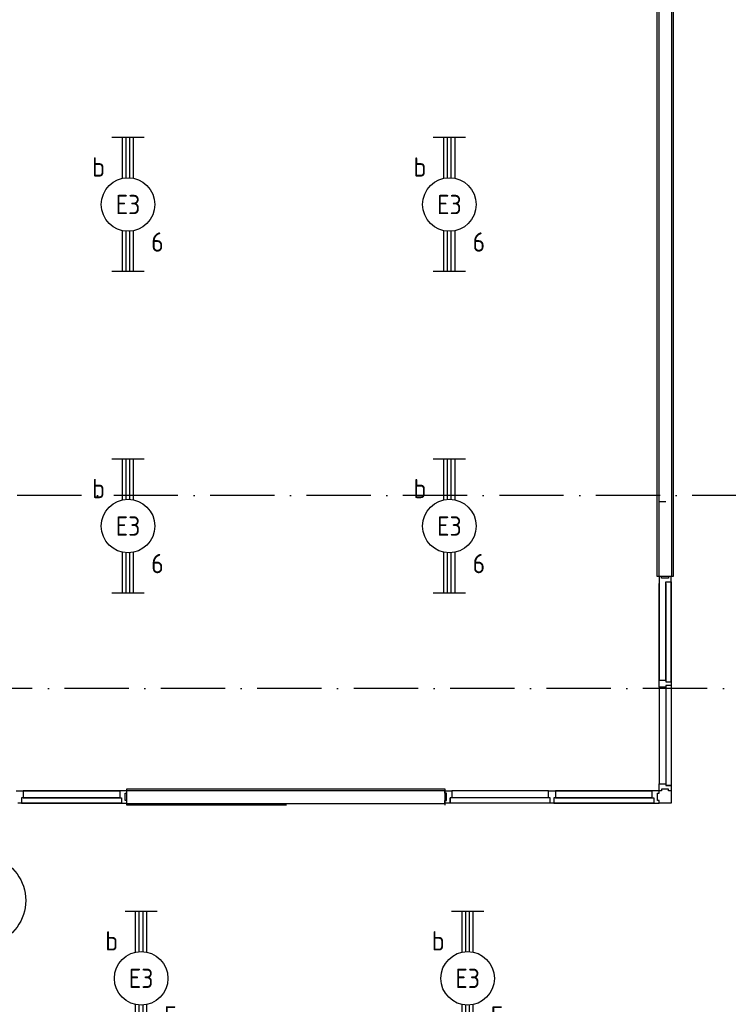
# Model space of a CAD drawing. Header units: millimetres. Extents: x 84333 to 240712, y -2244 to 84291.
# Tile 34 of 87: x 141009 to 147624, y 45829 to 55016. Entities that reach past the tile are written whole.
import ezdxf
from ezdxf.enums import TextEntityAlignment as Align

# ---------------------------------------------------------------- set-up
doc = ezdxf.new("R2010")
doc.units = ezdxf.units.MM
doc.header["$LTSCALE"] = 100
doc.linetypes.add('DASHDOT', pattern=[9, 6, -1.5, 0, -1.5])
doc.layers.get('0').update_dxf_attribs({"linetype": 'CONTINUOUS'})
for name, color, linetype in [('AFDELING', 4, 'CONTINUOUS'), ('AL$7----_STRAMIEN', 1, 'DASHDOT'), ('AL22----_BINNENWAND', 7, 'CONTINUOUS'), ('AL32----_BINNENKOZ', 7, 'CONTINUOUS'), ('EB63101-_ATTRIB', 2, 'CONTINUOUS'), ('EL63101-_LICHT-ARM', 3, 'CONTINUOUS'), ('EL63101-LICHT-ARM', 3, 'CONTINUOUS'), ('EL6441--_DATACOM', 3, 'CONTINUOUS')]:
    doc.layers.add(name, color=color, linetype=linetype)
doc.styles.add('1_8', font='ISO', dxfattribs={"height": 1.8})
doc.styles.add('NORATT', font='isocp.shx')
doc.styles.add('TECHNIC', font='technic_.ttf')

# ---------------------------------------------------------------- blocks, each defined once
blk = doc.blocks.new('EJ3T20')
at = {"color": 0}
for p, q in [((-6.25, -1.5), (-6.25, 1.5)), ((6.25, -1.5), (6.25, 1.5)), ((-6.25, 0.525), (-2.444, 0.525)), ((-6.25, 0.175), (-2.494, 0.175)), ((2.444, 0.525), (6.25, 0.525)), ((2.494, 0.175), (6.25, 0.175)), ((-6.25, -0.175), (-2.494, -0.175)), ((-6.25, -0.525), (-2.444, -0.525)), ((2.444, -0.525), (6.25, -0.525)), ((2.494, -0.175), (6.25, -0.175))]:
    blk.add_line(p, q, dxfattribs=at)
blk.add_circle((0, 0), 2.5, dxfattribs=at)
at = {"color": 0, "style": '1_8'}
for tag, flags, p in [('SCHAK', 8, (3.5, 2.75)), ('A_CODE', 8, (0, 0)), ('GROEP', 8, (-3.5, -2.75)), ('KAST', 9, (3.5, -2.75))]:
    blk.add_attdef(tag, text='', height=1.8, dxfattribs=dict(at, flags=flags)).set_placement(p, align=Align.MIDDLE)
blk = doc.blocks.new('PENDEL')
at = {"color": 0}
for p, q in [((-6.25, -1.5), (-6.25, 1.5)), ((6.25, -1.5), (6.25, 1.5)), ((-6.25, 0.525), (-2.444, 0.525)), ((-6.25, 0.175), (-2.494, 0.175)), ((2.444, 0.525), (6.25, 0.525)), ((2.494, 0.175), (6.25, 0.175)), ((-6.25, -0.175), (-2.494, -0.175)), ((-6.25, -0.525), (-2.444, -0.525)), ((2.444, -0.525), (6.25, -0.525)), ((2.494, -0.175), (6.25, -0.175))]:
    blk.add_line(p, q, dxfattribs=at)
blk.add_circle((0, 0), 2.5, dxfattribs=at)
at = {"layer": 'EL63101-_LICHT-ARM'}
blk.add_arc((0.043, -0.302), 4.207, 197.6135, 342.3865, dxfattribs=at)
at = {"color": 6, "style": '1_8'}
for tag, flags, p in [('SCHAK', 8, (3.5, 2.75)), ('A_CODE', 8, (0, 0)), ('GROEP', 8, (-3.5, -2.75)), ('KAST', 9, (3.5, -2.75))]:
    blk.add_attdef(tag, text='', height=1.8, dxfattribs=dict(at, flags=flags)).set_placement(p, align=Align.MIDDLE)
at = {"style": '1_8', "flags": 8}
blk.add_attdef('M_CODE', text='', height=3.6, dxfattribs=at).set_placement((0, 0), align=Align.MIDDLE_CENTER)
blk = doc.blocks.new('A$C13e6995e')
at = {"layer": 'AL$7----_STRAMIEN', "color": 1}
for p, q in [((152663.8, 52820), (49977.9, 52820)), ((152204.4, 51020), (4611.6, 51020))]:
    blk.add_line(p, q, dxfattribs=at)
at = {"layer": 'AL22----_BINNENWAND', "color": 8}
for p, q in [((62626.9, 52065.7), (62626.9, 58485.2)), ((62776.9, 58485.2), (62776.9, 52065.7)), ((62776.9, 52065.7), (62626.9, 52065.7)), ((57676.4, 50082.2), (60643.4, 50082.2)), ((57676.4, 49932.2), (57676.4, 50082.2)), ((60643.4, 50082.2), (60643.4, 49932.2)), ((59166.8, 49932.2), (57676.4, 49932.2))]:
    blk.add_line(p, q, dxfattribs=at)
at = {"layer": 'AL22----_BINNENWAND', "color": 8, "linetype": 'Continuous'}
for p, q in [((62641.9, 58485.2), (62641.9, 52065.7)), ((62761.9, 58485.2), (62761.9, 52065.7)), ((57676.4, 50067.2), (60643.4, 50067.2)), ((57676.4, 49947.2), (60643.4, 49947.2))]:
    blk.add_line(p, q, dxfattribs=at)
at = {"layer": 'AL32----_BINNENKOZ', "color": 8}
for p, q in [((62644.9, 52764.5), (62707.9, 52764.5)), ((62666.9, 52065.7), (62644.9, 52065.7)), ((62644.9, 52065.7), (62644.9, 51998.7)), ((62644.9, 51098.7), (62644.9, 51998.7)), ((62644.9, 51998.7), (62644.9, 51098.7)), ((62644.9, 51098.7), (62644.9, 51998.7)), ((62644.9, 51998.7), (62644.9, 51098.7)), ((62666.9, 52049.7), (62666.9, 52065.7)), ((62733.9, 52049.7), (62666.9, 52049.7)), ((62707.9, 51998.7), (62707.9, 52015.7)), ((62707.9, 52015.7), (62758.9, 52015.7)), ((62707.9, 51098.7), (62707.9, 51998.7)), ((62707.9, 51998.7), (62707.9, 51098.7)), ((62758.9, 52065.7), (62733.9, 52065.7)), ((62733.9, 52065.7), (62733.9, 52049.7)), ((62758.9, 52015.7), (62758.9, 52065.7)), ((62758.9, 51081.7), (62758.9, 52015.7)), ((62758.9, 52015.7), (62758.9, 51081.7)), ((62644.9, 51031.7), (62644.9, 51098.7)), ((62644.9, 51098.7), (62707.9, 51098.7)), ((62707.9, 51098.7), (62707.9, 51081.7)), ((62707.9, 51081.7), (62758.9, 51081.7)), ((62758.9, 51081.7), (62758.9, 51048.7)), ((62644.9, 51031.7), (62644.9, 50131.2)), ((62707.9, 51031.7), (62644.9, 51031.7)), ((62758.9, 51048.7), (62707.9, 51048.7)), ((62707.9, 51048.7), (62707.9, 51031.7)), ((62707.9, 51031.7), (62707.9, 50131.2)), ((62758.9, 51048.7), (62758.9, 50114.2)), ((62644.9, 50064.2), (62644.9, 50131.2)), ((62644.9, 50131.2), (62707.9, 50131.2)), ((62733.9, 50080.2), (62666.9, 50080.2)), ((62666.9, 50080.2), (62666.9, 50064.2)), ((62707.9, 50131.2), (62707.9, 50114.2)), ((62758.9, 50114.2), (62707.9, 50114.2)), ((62707.9, 50114.2), (62758.9, 50114.2)), ((62733.9, 50064.2), (62733.9, 50080.2)), ((62758.9, 50114.2), (62758.9, 50064.2)), ((56642.4, 50064.2), (56709.4, 50064.2)), ((56709.4, 50001.2), (56692.4, 50001.2)), ((56692.4, 50001.2), (56692.4, 49950.2)), ((56709.4, 50064.2), (57609.4, 50064.2)), ((57609.4, 50064.2), (56709.4, 50064.2)), ((56709.4, 50064.2), (57609.4, 50064.2)), ((57609.4, 50064.2), (56709.4, 50064.2)), ((56709.4, 50064.2), (56709.4, 50001.2)), ((56709.4, 50001.2), (57609.4, 50001.2)), ((57609.4, 50001.2), (56709.4, 50001.2)), ((57676.4, 50064.2), (57609.4, 50064.2)), ((57609.4, 50064.2), (57609.4, 50001.2)), ((57609.4, 50001.2), (57626.4, 50001.2)), ((57626.4, 50001.2), (57626.4, 49950.2)), ((57660.4, 49975.2), (57660.4, 50042.2)), ((57660.4, 50042.2), (57676.4, 50042.2)), ((57676.4, 49975.2), (57660.4, 49975.2)), ((57676.4, 50042.2), (57676.4, 50064.2)), ((57676.4, 49950.2), (57676.4, 49975.2)), ((60643.4, 50042.2), (60643.4, 50064.2)), ((60643.4, 50064.2), (60710.4, 50064.2)), ((60659.4, 50042.2), (60643.4, 50042.2)), ((60643.4, 49950.2), (60643.4, 49975.2)), ((60643.4, 49975.2), (60659.4, 49975.2)), ((60659.4, 49975.2), (60659.4, 50042.2)), ((60693.4, 49950.2), (60693.4, 50001.2)), ((60710.4, 50001.2), (60693.4, 50001.2)), ((60693.4, 50001.2), (60693.4, 49950.2)), ((60710.4, 50064.2), (60710.4, 50001.2)), ((61610.9, 50001.2), (60710.4, 50001.2)), ((61610.9, 50064.2), (60710.4, 50064.2)), ((61610.9, 50001.2), (61610.9, 50064.2)), ((61610.9, 50064.2), (61677.9, 50064.2)), ((61627.9, 50001.2), (61610.9, 50001.2)), ((61627.9, 49950.2), (61627.9, 50001.2)), ((61677.9, 50001.2), (61660.9, 50001.2)), ((61660.9, 50001.2), (61660.9, 49950.2)), ((61677.9, 50064.2), (62577.9, 50064.2)), ((62577.9, 50064.2), (61677.9, 50064.2)), ((61677.9, 50064.2), (62577.9, 50064.2)), ((62577.9, 50064.2), (61677.9, 50064.2)), ((61677.9, 50064.2), (61677.9, 50001.2)), ((61677.9, 50001.2), (62577.9, 50001.2)), ((62577.9, 50001.2), (61677.9, 50001.2)), ((62644.9, 50064.2), (62577.9, 50064.2)), ((62577.9, 50064.2), (62577.9, 50001.2)), ((62577.9, 50001.2), (62594.9, 50001.2)), ((62594.9, 50001.2), (62594.9, 49950.2)), ((62628.9, 49975.2), (62628.9, 50042.2)), ((62628.9, 50042.2), (62644.9, 50042.2)), ((62644.9, 49975.2), (62628.9, 49975.2)), ((62644.9, 50042.2), (62644.9, 50064.2)), ((62666.9, 50064.2), (62644.9, 50064.2)), ((62644.9, 49950.2), (62644.9, 49975.2)), ((62758.9, 50064.2), (62733.9, 50064.2)), ((62758.9, 50064.2), (62758.9, 49950.2)), ((56692.4, 49950.2), (56659.4, 49950.2)), ((56692.4, 49950.2), (57626.4, 49950.2)), ((57626.4, 49950.2), (56692.4, 49950.2)), ((57626.4, 49950.2), (57676.4, 49950.2)), ((60693.4, 49950.2), (60643.4, 49950.2)), ((61627.9, 49950.2), (60693.4, 49950.2)), ((61660.9, 49950.2), (61627.9, 49950.2)), ((61660.9, 49950.2), (62594.9, 49950.2)), ((62594.9, 49950.2), (61660.9, 49950.2)), ((62594.9, 49950.2), (62644.9, 49950.2)), ((62758.9, 49950.2), (62644.9, 49950.2))]:
    blk.add_line(p, q, dxfattribs=at)
at = {"layer": 'AFDELING', "color": 8, "style": 'TECHNIC'}
for p in [(92219.2, 54467.7), (58038, 41625.4), (88107.6, 41443.8)]:
    blk.add_attdef('VIDE', text='', height=500, dxfattribs=at).set_placement(p, align=Align.CENTER)
blk.add_attdef('VIDE', text='', height=500, rotation=90, dxfattribs=at).set_placement((75128.7, 25766.1), align=Align.CENTER)

msp = doc.modelspace()

# ---------------------------------------------------------------- block references
at = {"layer": 'EL63101-_LICHT-ARM'}
ref = msp.add_blockref('EJ3T20', (142020.2, 53291.2, 3900), dxfattribs=dict(at, xscale=100, yscale=100, zscale=100, rotation=90))
ref.add_attrib('A_CODE', 'E3', dxfattribs={"layer": 'EB63101-_ATTRIB', "color": 1, "height": 180, "style": '1_8', "flags": 8}).set_placement((142020.2, 53291.2, 3900), align=Align.MIDDLE)
ref.add_attrib('GROEP', '6', dxfattribs={"layer": 'EB63101-_ATTRIB', "color": 1, "height": 180, "style": '1_8', "flags": 8}).set_placement((142295.2, 52941.2, 3900), align=Align.MIDDLE)
ref.add_attrib('SCHAK', 'b', dxfattribs={"layer": 'EB63101-_ATTRIB', "color": 1, "height": 180, "style": '1_8', "flags": 8}).set_placement((141745.2, 53641.2, 3900), align=Align.MIDDLE)
ref = msp.add_blockref('EJ3T20', (145020.2, 53291.2, 3900), dxfattribs=dict(at, xscale=100, yscale=100, zscale=100, rotation=90))
ref.add_attrib('A_CODE', 'E3', dxfattribs={"layer": 'EB63101-_ATTRIB', "color": 1, "height": 180, "style": '1_8', "flags": 8}).set_placement((145020.2, 53291.2, 3900), align=Align.MIDDLE)
ref.add_attrib('GROEP', '6', dxfattribs={"layer": 'EB63101-_ATTRIB', "color": 1, "height": 180, "style": '1_8', "flags": 8}).set_placement((145295.2, 52941.2, 3900), align=Align.MIDDLE)
ref.add_attrib('SCHAK', 'b', dxfattribs={"layer": 'EB63101-_ATTRIB', "color": 1, "height": 180, "style": '1_8', "flags": 8}).set_placement((144745.2, 53641.2, 3900), align=Align.MIDDLE)
ref = msp.add_blockref('EJ3T20', (142020.2, 50291.2, 3900), dxfattribs=dict(at, xscale=100, yscale=100, zscale=100, rotation=90))
ref.add_attrib('A_CODE', 'E3', dxfattribs={"layer": 'EB63101-_ATTRIB', "color": 1, "height": 180, "style": '1_8', "flags": 8}).set_placement((142020.2, 50291.2, 3900), align=Align.MIDDLE)
ref.add_attrib('GROEP', '6', dxfattribs={"layer": 'EB63101-_ATTRIB', "color": 1, "height": 180, "style": '1_8', "flags": 8}).set_placement((142295.2, 49941.2, 3900), align=Align.MIDDLE)
ref.add_attrib('SCHAK', 'b', dxfattribs={"layer": 'EB63101-_ATTRIB', "color": 1, "height": 180, "style": '1_8', "flags": 8}).set_placement((141745.2, 50641.2, 3900), align=Align.MIDDLE)
ref = msp.add_blockref('EJ3T20', (145020.2, 50291.2, 3900), dxfattribs=dict(at, xscale=100, yscale=100, zscale=100, rotation=90))
ref.add_attrib('A_CODE', 'E3', dxfattribs={"layer": 'EB63101-_ATTRIB', "color": 1, "height": 180, "style": '1_8', "flags": 8}).set_placement((145020.2, 50291.2, 3900), align=Align.MIDDLE)
ref.add_attrib('GROEP', '6', dxfattribs={"layer": 'EB63101-_ATTRIB', "color": 1, "height": 180, "style": '1_8', "flags": 8}).set_placement((145295.2, 49941.2, 3900), align=Align.MIDDLE)
ref.add_attrib('SCHAK', 'b', dxfattribs={"layer": 'EB63101-_ATTRIB', "color": 1, "height": 180, "style": '1_8', "flags": 8}).set_placement((144745.2, 50641.2, 3900), align=Align.MIDDLE)
ref = msp.add_blockref('EJ3T20', (142142.7, 46071.4, 3500), dxfattribs=dict(at, xscale=100, yscale=100, zscale=100, rotation=90))
ref.add_attrib('A_CODE', 'E3', dxfattribs={"layer": 'EB63101-_ATTRIB', "color": 1, "height": 180, "style": 'NORATT', "flags": 8}).set_placement((142142.7, 46071.4, 3500), align=Align.MIDDLE)
ref.add_attrib('GROEP', '5', dxfattribs={"layer": 'EB63101-_ATTRIB', "color": 1, "height": 180, "style": 'NORATT', "flags": 8}).set_placement((142417.7, 45721.4, 3500), align=Align.MIDDLE)
ref.add_attrib('SCHAK', 'b', dxfattribs={"layer": 'EB63101-_ATTRIB', "color": 1, "height": 180, "style": 'NORATT', "flags": 8}).set_placement((141867.7, 46421.4, 3500), align=Align.MIDDLE)
ref = msp.add_blockref('EJ3T20', (145190.7, 46071.4, 3500), dxfattribs=dict(at, xscale=100, yscale=100, zscale=100, rotation=90))
ref.add_attrib('A_CODE', 'E3', dxfattribs={"layer": 'EB63101-_ATTRIB', "color": 1, "height": 180, "style": 'NORATT', "flags": 8}).set_placement((145190.7, 46071.4, 3500), align=Align.MIDDLE)
ref.add_attrib('GROEP', '5', dxfattribs={"layer": 'EB63101-_ATTRIB', "color": 1, "height": 180, "style": 'NORATT', "flags": 8}).set_placement((145465.7, 45721.4, 3500), align=Align.MIDDLE)
ref.add_attrib('SCHAK', 'b', dxfattribs={"layer": 'EB63101-_ATTRIB', "color": 1, "height": 180, "style": 'NORATT', "flags": 8}).set_placement((144915.7, 46421.4, 3500), align=Align.MIDDLE)
at = {"layer": 'EL63101-LICHT-ARM'}
ref = msp.add_blockref('PENDEL', (140614.5, 46802.1), dxfattribs=dict(at, xscale=-100, yscale=100, zscale=100, rotation=90))
ref.add_attrib('SCHAK', 'a', dxfattribs={"layer": 'EB63101-_ATTRIB', "color": 1, "height": 180, "style": '1_8', "flags": 8}).set_placement((140352.9, 47182.2), align=Align.MIDDLE)
ref.add_attrib('GROEP', '6', dxfattribs={"layer": 'EB63101-_ATTRIB', "color": 1, "height": 180, "style": '1_8', "flags": 8}).set_placement((140389.9, 46361.8), align=Align.MIDDLE)
ref.add_attrib('A_CODE', 'X', dxfattribs={"layer": 'EB63101-_ATTRIB', "color": 1, "height": 180, "style": '1_8', "flags": 8}).set_placement((140622.5, 46797.8), align=Align.MIDDLE)
at = {"layer": 'EL6441--_DATACOM'}
msp.add_blockref('A$C13e6995e', (84333, -2244.2), dxfattribs=at)

doc.saveas('drawing.dxf')
